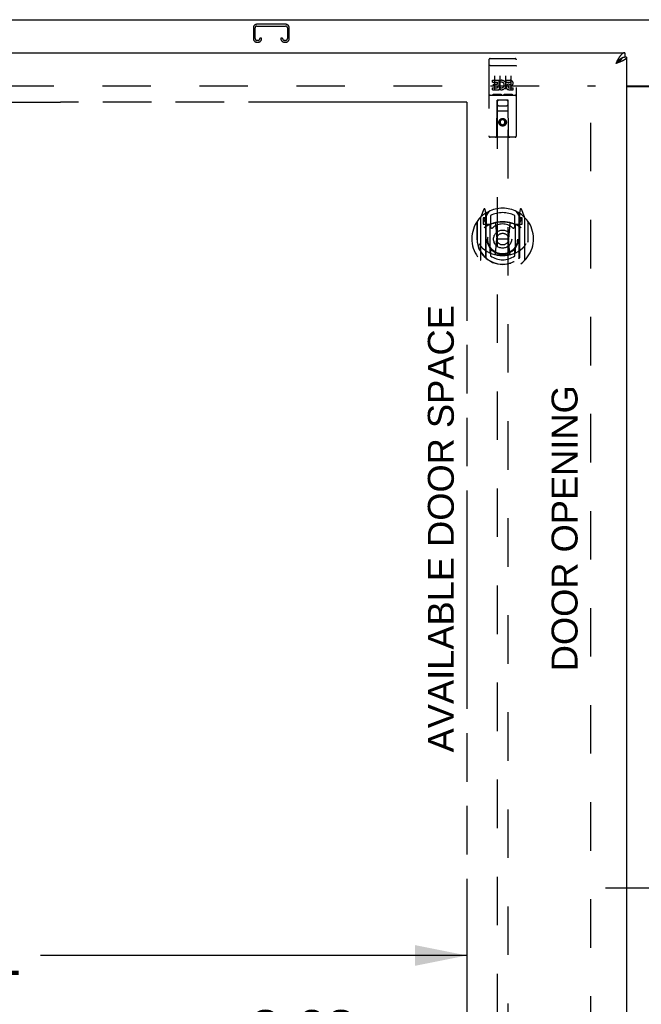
# Model space of a CAD drawing. Header units: inches. Extents: x 0 to 200, y 0 to 130.
# Tile 9 of 21: x 49 to 63, y 78 to 100. Entities that reach past the tile are written whole.
import ezdxf

# ---------------------------------------------------------------- set-up
doc = ezdxf.new("R2010")
doc.units = ezdxf.units.IN
doc.header["$LTSCALE"] = 11.011777
doc.header["$MEASUREMENT"] = 0
doc.linetypes.add('HIDDEN', pattern=[0.2, 0.1, -0.1])
doc.linetypes.add('PHANTOM', pattern=[0.8, 0.45, -0.05, 0.1, -0.05, 0.1, -0.05])
doc.layers.get('0').update_dxf_attribs({"linetype": 'CONTINUOUS'})
for name, color, linetype in [('02___PRT_ALL_AXES', 7, 'CONTINUOUS'), ('AVAILABLE_DOOR_SPACE', 7, 'CONTINUOUS'), ('DEFAULT_2', 8, 'HIDDEN'), ('DIMENSIONS', 7, 'CONTINUOUS')]:
    doc.layers.add(name, color=color, linetype=linetype)
doc.styles.get("Standard").update_dxf_attribs({"font": 'arial.ttf'})
doc.dimstyles.new('DIMSTYLE_1', dxfattribs={"dimtxt": 0.883298, "dimasz": 1.17773, "dimexe": 0.09, "dimexo": 0.07, "dimgap": 0.0375, "dimtad": 0, "dimtih": 1, "dimtoh": 1, "dimzin": 4, "dimdsep": 46, "dimtxsty": 'Standard', "dimblk": '_FILLED', "dimblk1": '_FILLED', "dimblk2": '_FILLED', "dimcen": 0.09, "dimazin": 1, "dimtfac": 1, "dimtdec": 3, "dimtofl": 0, "dimtmove": 0, "dimatfit": 3, "dimldrblk": '_FILLED', "dimfxl": 0, "dimtolj": 1, "dimtzin": 4, "dimarcsym": 0})

# ---------------------------------------------------------------- blocks, each defined once
blk = doc.blocks.new('_FILLED')
at = {"color": 0, "linetype": 'ByBlock'}
blk.add_solid([(0, 0), (-1, 0.2), (-1, -0.2)], dxfattribs=at)
blk = doc.blocks.new('*D9')
at = {"layer": 'DIMENSIONS', "color": 2, "linetype": 'Continuous'}
for p, q in [((36.003, 79), (45.674, 79)), ((59.315, 79), (49.644, 79))]:
    blk.add_line(p, q, dxfattribs=at)
at = {"layer": 'DIMENSIONS', "color": 2, "linetype": 'Continuous', "xscale": 1.1777301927, "yscale": 1.1777301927, "zscale": 1.1777301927, "rotation": 180}
blk.add_blockref('_FILLED', (36.003, 79), dxfattribs=at)
at = {"layer": 'DIMENSIONS', "color": 2, "linetype": 'Continuous', "xscale": 1.1777301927, "yscale": 1.1777301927, "zscale": 1.1777301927}
blk.add_blockref('_FILLED', (59.315, 79), dxfattribs=at)
at = {"layer": 'DIMENSIONS', "color": 2, "linetype": 'Continuous', "insert": (47.659, 79.442), "char_height": 0.8833, "width": 3.08662, "attachment_point": 2, "line_spacing_factor": 0.9}
blk.add_mtext('23.31', dxfattribs=at)
blk = doc.blocks.new('*D10')
at = {"layer": 'DIMENSIONS', "color": 2, "linetype": 'Continuous'}
for p, q in [((59.315, 77.32), (57.244, 77.32)), ((62.94, 77.32), (65.296, 77.32))]:
    blk.add_line(p, q, dxfattribs=at)
at = {"layer": 'DIMENSIONS', "color": 2, "linetype": 'Continuous', "xscale": 1.1777301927, "yscale": 1.1777301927, "zscale": 1.1777301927}
blk.add_blockref('_FILLED', (59.315, 77.32), dxfattribs=at)
at = {"layer": 'DIMENSIONS', "color": 2, "linetype": 'Continuous', "xscale": 1.1777301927, "yscale": 1.1777301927, "zscale": 1.1777301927, "rotation": 180}
blk.add_blockref('_FILLED', (62.94, 77.32), dxfattribs=at)
at = {"layer": 'DIMENSIONS', "color": 2, "linetype": 'Continuous', "insert": (56.803, 77.761), "char_height": 0.8833, "width": 2.40034, "attachment_point": 3, "line_spacing_factor": 0.9}
blk.add_mtext('3.63', dxfattribs=at)
blk = doc.blocks.new('*D20')
at = {"layer": 'DIMENSIONS', "color": 2, "linetype": 'Continuous'}
for p, q in [((64.815, 80.531), (62.46, 80.531)), ((68.44, 80.531), (70.422, 80.531))]:
    blk.add_line(p, q, dxfattribs=at)
at = {"layer": 'DIMENSIONS', "color": 2, "linetype": 'Continuous', "xscale": 1.1777301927, "yscale": 1.1777301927, "zscale": 1.1777301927}
blk.add_blockref('_FILLED', (64.815, 80.531), dxfattribs=at)
at = {"layer": 'DIMENSIONS', "color": 2, "linetype": 'Continuous', "xscale": 1.1777301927, "yscale": 1.1777301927, "zscale": 1.1777301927, "rotation": 180}
blk.add_blockref('_FILLED', (68.44, 80.531), dxfattribs=at)
at = {"layer": 'DIMENSIONS', "color": 2, "linetype": 'Continuous', "insert": (70.863, 80.972), "char_height": 0.8833, "width": 2.40034, "attachment_point": 1, "line_spacing_factor": 0.9}
blk.add_mtext('3.63', dxfattribs=at)

msp = doc.modelspace()

# ---------------------------------------------------------------- linework, layer by layer
at = {"color": 7, "linetype": 'Continuous'}
for p, q in [((33.93, 100.235), (93.826, 100.235)), ((62.898, 99.485), (62.898, 99.381)), ((62.71, 99.256), (62.694, 99.238)), ((62.702, 99.244), (62.694, 99.238)), ((62.714, 99.252), (62.702, 99.244)), ((62.717, 99.263), (62.71, 99.256)), ((62.723, 99.257), (62.714, 99.252)), ((62.723, 99.271), (62.717, 99.263)), ((62.73, 99.278), (62.723, 99.271)), ((62.731, 99.262), (62.723, 99.257)), ((62.739, 99.267), (62.731, 99.262)), ((62.836, 99.365), (62.834, 99.364)), ((62.94, 99.381), (62.898, 99.381)), ((62.94, 98.735), (64.815, 98.735))]:
    msp.add_line(p, q, dxfattribs=at)
at = {"color": 3, "linetype": 'Continuous'}
for p, q in [((34.295, 99.485), (62.898, 99.485)), ((62.71, 99.269), (62.694, 99.238)), ((62.712, 99.245), (62.694, 99.238)), ((62.717, 99.282), (62.71, 99.269)), ((62.73, 99.252), (62.712, 99.245)), ((62.723, 99.294), (62.717, 99.282)), ((62.742, 99.256), (62.73, 99.252)), ((62.754, 99.261), (62.742, 99.256)), ((62.765, 99.265), (62.754, 99.261)), ((62.777, 99.27), (62.765, 99.265)), ((62.788, 99.274), (62.777, 99.27)), ((62.94, 99.381), (62.94, 41.089)), ((62.94, 98.72), (64.815, 98.72))]:
    msp.add_line(p, q, dxfattribs=at)
for points in [[(62.898, 99.485), (62.895, 99.485), (62.892, 99.485), (62.888, 99.484), (62.885, 99.484), (62.882, 99.483), (62.878, 99.482), (62.875, 99.481), (62.872, 99.48), (62.869, 99.478), (62.865, 99.477), (62.862, 99.475), (62.859, 99.474), (62.855, 99.472), (62.852, 99.47), (62.849, 99.467), (62.845, 99.465), (62.842, 99.462), (62.839, 99.46), (62.836, 99.457), (62.832, 99.454), (62.829, 99.451), (62.826, 99.448), (62.822, 99.444), (62.819, 99.441), (62.816, 99.437), (62.812, 99.433), (62.809, 99.429), (62.806, 99.425), (62.803, 99.421), (62.799, 99.417), (62.796, 99.413), (62.793, 99.408), (62.789, 99.404), (62.786, 99.399), (62.783, 99.394), (62.78, 99.389), (62.776, 99.384)], [(62.776, 99.384), (62.773, 99.379), (62.77, 99.374), (62.766, 99.369), (62.763, 99.363), (62.76, 99.358), (62.756, 99.352), (62.753, 99.347), (62.75, 99.341), (62.747, 99.336), (62.743, 99.33), (62.74, 99.324), (62.737, 99.318), (62.733, 99.312), (62.73, 99.306), (62.723, 99.294)], [(62.841, 99.296), (62.836, 99.294), (62.831, 99.292), (62.826, 99.29), (62.82, 99.287), (62.815, 99.285), (62.81, 99.283), (62.805, 99.281), (62.799, 99.278), (62.794, 99.276), (62.788, 99.274)], [(62.94, 99.381), (62.94, 99.379), (62.94, 99.376), (62.94, 99.374), (62.939, 99.372), (62.938, 99.37), (62.938, 99.367), (62.937, 99.365), (62.936, 99.363), (62.934, 99.361), (62.933, 99.359), (62.931, 99.356), (62.93, 99.354), (62.928, 99.352), (62.926, 99.35), (62.924, 99.347), (62.921, 99.345), (62.919, 99.343), (62.917, 99.341), (62.914, 99.339), (62.911, 99.336), (62.908, 99.334), (62.905, 99.332), (62.902, 99.33), (62.899, 99.327), (62.895, 99.325), (62.892, 99.323), (62.888, 99.321), (62.884, 99.319), (62.88, 99.316), (62.876, 99.314), (62.872, 99.312), (62.868, 99.31), (62.864, 99.307), (62.859, 99.305), (62.855, 99.303), (62.85, 99.301), (62.845, 99.298), (62.841, 99.296)]]:
    msp.add_lwpolyline(points, dxfattribs=at)
at = {"color": 7, "linetype": 'Continuous'}
for points in [[(62.834, 99.364), (62.832, 99.363), (62.829, 99.361), (62.826, 99.359), (62.822, 99.357), (62.819, 99.355), (62.816, 99.353), (62.812, 99.351), (62.809, 99.349), (62.806, 99.346), (62.803, 99.344), (62.799, 99.342), (62.796, 99.339), (62.793, 99.337), (62.789, 99.334), (62.786, 99.331), (62.783, 99.328), (62.78, 99.326), (62.776, 99.323), (62.773, 99.32), (62.77, 99.317), (62.766, 99.314), (62.763, 99.311), (62.76, 99.308), (62.756, 99.304), (62.753, 99.301), (62.75, 99.298), (62.747, 99.295), (62.743, 99.291), (62.74, 99.288), (62.737, 99.284), (62.73, 99.278)], [(62.834, 99.364), (62.833, 99.362), (62.832, 99.36), (62.831, 99.357), (62.83, 99.354), (62.829, 99.352), (62.828, 99.349), (62.826, 99.347), (62.825, 99.344), (62.823, 99.341), (62.821, 99.339), (62.819, 99.336), (62.817, 99.333), (62.815, 99.331), (62.813, 99.328), (62.81, 99.325), (62.808, 99.323), (62.806, 99.32), (62.803, 99.318), (62.8, 99.315), (62.797, 99.312), (62.795, 99.31), (62.792, 99.307), (62.788, 99.304), (62.785, 99.302), (62.782, 99.299), (62.779, 99.296), (62.775, 99.294), (62.772, 99.291), (62.769, 99.288), (62.765, 99.286), (62.761, 99.283), (62.758, 99.281), (62.754, 99.278), (62.75, 99.275), (62.746, 99.273), (62.742, 99.27), (62.739, 99.267)], [(62.898, 99.381), (62.895, 99.381), (62.892, 99.381), (62.888, 99.38), (62.885, 99.38), (62.882, 99.38), (62.878, 99.379), (62.875, 99.379), (62.872, 99.378), (62.869, 99.377), (62.865, 99.376), (62.862, 99.375), (62.859, 99.374), (62.855, 99.373), (62.852, 99.372), (62.849, 99.371), (62.845, 99.369), (62.842, 99.368), (62.839, 99.366), (62.836, 99.365)]]:
    msp.add_lwpolyline(points, dxfattribs=at)
at = {"layer": '02___PRT_ALL_AXES', "color": 8, "linetype": 'HIDDEN'}
for p, q in [((59.845, 99.352), (59.91, 99.352)), ((60.095, 99.352), (60.16, 99.352)), ((60.345, 99.352), (60.41, 99.352)), ((59.896, 98.817), (59.896, 98.86)), ((59.896, 98.86), (60.052, 98.86)), ((59.896, 98.817), (60.009, 98.817)), ((59.917, 98.732), (59.917, 98.775)), ((59.917, 98.775), (60.009, 98.775)), ((60.009, 98.775), (60.009, 98.817)), ((60.052, 98.682), (60.052, 98.86)), ((60.076, 98.811), (60.059, 98.851)), ((60.208, 98.817), (60.208, 98.86)), ((60.208, 98.86), (60.301, 98.86)), ((60.208, 98.817), (60.301, 98.817)), ((60.272, 98.773), (60.301, 98.773)), ((59.896, 98.646), (59.896, 98.689)), ((59.896, 98.689), (60.009, 98.689)), ((59.896, 98.646), (60.052, 98.646)), ((59.917, 98.732), (60.009, 98.732)), ((60.009, 98.689), (60.009, 98.732)), ((60.052, 98.682), (60.065, 98.701)), ((60.052, 98.646), (60.052, 98.659)), ((60.056, 98.657), (60.052, 98.659)), ((60.268, 98.732), (60.315, 98.732)), ((60.272, 98.689), (60.365, 98.689)), ((60.272, 98.646), (60.365, 98.646)), ((60.365, 98.646), (60.365, 98.689))]:
    msp.add_line(p, q, dxfattribs=at)
msp.add_circle((60.128, 97.907), 0.085, dxfattribs=at)
for centre, radius, start, end in [((60.102, 98.753), 0.107, 244.2636, 113.4027), ((60.102, 98.753), 0.0639, 234.8895, 113.4026), ((60.272, 98.71), 0.0635, 90, 270), ((60.301, 98.795), 0.0644, 282.2995, 90.0775), ((60.301, 98.795), 0.0219, 269.9011, 90), ((60.272, 98.711), 0.0219, 100.307, 270)]:
    msp.add_arc(centre, radius, start, end, dxfattribs=at)
at = {"layer": 'AVAILABLE_DOOR_SPACE', "color": 4, "linetype": 'PHANTOM'}
for p, q in [((50.096, 98.359), (47.096, 98.359)), ((50.096, 98.36), (50.096, 98.359)), ((59.315, 98.36), (50.096, 98.36)), ((59.315, 98.36), (59.315, 71.11))]:
    msp.add_line(p, q, dxfattribs=at)
at = {"layer": 'DEFAULT_2', "color": 8, "linetype": 'HIDDEN'}
for p, q in [((55.204, 100.131), (54.551, 100.131)), ((54.471, 100.051), (54.471, 99.805)), ((54.511, 99.805), (54.511, 100.051)), ((54.551, 100.091), (55.204, 100.091)), ((55.244, 100.051), (55.244, 99.805)), ((55.284, 99.805), (55.284, 100.051)), ((54.579, 99.765), (54.551, 99.765)), ((54.551, 99.725), (54.579, 99.725)), ((54.619, 99.818), (54.619, 99.805)), ((54.659, 99.818), (54.619, 99.818)), ((54.659, 99.805), (54.659, 99.818)), ((55.096, 99.818), (55.096, 99.805)), ((55.136, 99.818), (55.096, 99.818)), ((55.136, 99.805), (55.136, 99.818)), ((55.204, 99.765), (55.176, 99.765)), ((55.176, 99.725), (55.204, 99.725)), ((59.815, 99.322), (59.815, 97.597)), ((59.91, 99.352), (60.095, 99.352)), ((60.16, 99.352), (60.345, 99.352)), ((60.44, 97.597), (60.44, 99.322)), ((59.832, 99.194), (59.831, 99.193)), ((59.833, 99.194), (59.832, 99.194)), ((59.833, 99.194), (59.833, 99.194)), ((59.834, 99.194), (59.833, 99.194)), ((59.835, 99.194), (59.834, 99.194)), ((59.836, 99.194), (59.835, 99.194)), ((59.837, 99.194), (59.836, 99.194)), ((59.837, 99.194), (59.837, 99.194)), ((59.838, 99.194), (59.837, 99.194)), ((59.839, 99.194), (59.838, 99.194)), ((59.84, 99.194), (59.839, 99.194)), ((59.841, 99.194), (59.84, 99.194)), ((59.841, 99.194), (59.841, 99.194)), ((59.842, 99.194), (59.841, 99.194)), ((59.843, 99.194), (59.842, 99.194)), ((59.844, 99.194), (59.843, 99.194)), ((59.845, 99.194), (59.844, 99.194)), ((59.845, 99.194), (60.41, 99.194)), ((60.41, 99.194), (60.411, 99.194)), ((60.411, 99.194), (60.412, 99.194)), ((60.412, 99.194), (60.413, 99.194)), ((60.413, 99.194), (60.414, 99.194)), ((60.414, 99.194), (60.414, 99.194)), ((60.414, 99.194), (60.415, 99.194)), ((60.415, 99.194), (60.416, 99.194)), ((60.416, 99.194), (60.417, 99.194)), ((60.417, 99.194), (60.418, 99.194)), ((60.418, 99.194), (60.419, 99.194)), ((60.419, 99.194), (60.419, 99.194)), ((60.419, 99.194), (60.42, 99.194)), ((60.42, 99.194), (60.421, 99.194)), ((60.421, 99.194), (60.422, 99.194)), ((60.422, 99.194), (60.422, 99.194)), ((60.422, 99.194), (60.423, 99.194)), ((59.94, 98.961), (59.94, 98.655)), ((60.065, 98.961), (60.065, 98.655)), ((60.19, 98.961), (60.19, 98.655)), ((60.315, 98.961), (60.315, 98.655)), ((35.628, 98.735), (62.232, 98.735)), ((60.089, 98.54), (59.917, 98.54)), ((60.339, 98.54), (60.167, 98.54)), ((62.128, 41.735), (62.128, 98.735)), ((59.845, 98.524), (60.41, 98.524)), ((59.998, 97.597), (60.001, 98.407)), ((60.003, 98.407), (60.001, 98.407)), ((60.003, 98.407), (60.003, 72.405)), ((60.253, 98.407), (60.003, 98.407)), ((60.253, 72.405), (60.253, 98.407)), ((60.254, 98.407), (60.253, 98.407)), ((60.258, 97.597), (60.254, 98.407)), ((60.255, 98.157), (60, 98.157)), ((60.043, 98.282), (60.213, 98.282)), ((60.128, 97.979), (60.065, 97.943)), ((60.065, 97.943), (60.065, 97.871)), ((60.065, 97.943), (60.075, 97.937)), ((60.065, 97.871), (60.075, 97.877)), ((60.065, 97.871), (60.128, 97.835)), ((60.128, 97.968), (60.075, 97.937)), ((60.075, 97.937), (60.075, 97.877)), ((60.075, 97.877), (60.128, 97.846)), ((60.128, 97.979), (60.128, 97.968)), ((60.19, 97.943), (60.128, 97.979)), ((60.18, 97.937), (60.128, 97.968)), ((60.128, 97.846), (60.18, 97.877)), ((60.128, 97.835), (60.19, 97.871)), ((60.19, 97.943), (60.18, 97.937)), ((60.18, 97.877), (60.18, 97.937)), ((60.19, 97.871), (60.18, 97.877)), ((60.19, 97.871), (60.19, 97.943)), ((60.128, 97.835), (60.128, 97.846)), ((60.41, 97.567), (59.845, 97.567)), ((59.702, 95.933), (59.632, 95.758)), ((59.745, 95.85), (59.731, 95.93)), ((59.753, 95.777), (59.823, 95.886)), ((60.433, 95.886), (60.503, 95.777)), ((60.524, 95.93), (60.51, 95.85)), ((60.623, 95.758), (60.553, 95.933)), ((59.545, 95.652), (59.545, 95.263)), ((59.553, 95.649), (59.553, 95.192)), ((59.628, 95.747), (59.628, 94.78)), ((59.685, 95.742), (59.685, 95.592)), ((59.745, 95.742), (59.685, 95.742)), ((59.694, 95.71), (59.723, 95.664)), ((59.753, 95.717), (59.698, 95.717)), ((59.724, 95.828), (59.724, 95.828)), ((59.724, 95.828), (59.724, 95.828)), ((59.724, 95.828), (59.724, 95.828)), ((59.745, 94.833), (59.745, 95.85)), ((59.753, 94.833), (59.753, 95.836)), ((59.755, 95.812), (59.755, 95.604)), ((59.853, 95.79), (59.853, 95.537)), ((60.403, 95.537), (60.403, 95.79)), ((60.5, 95.604), (60.5, 95.812)), ((60.503, 94.833), (60.503, 95.836)), ((60.558, 95.717), (60.503, 95.717)), ((60.51, 95.85), (60.51, 94.833)), ((60.57, 95.742), (60.51, 95.742)), ((60.532, 95.828), (60.527, 95.831)), ((60.533, 95.664), (60.562, 95.71)), ((60.57, 95.592), (60.57, 95.742)), ((60.628, 94.78), (60.628, 95.747)), ((60.703, 95.649), (60.703, 95.192)), ((60.71, 95.263), (60.71, 95.652)), ((59.685, 95.592), (59.745, 95.592)), ((59.845, 95.591), (59.773, 95.591)), ((59.775, 95.584), (59.841, 95.584)), ((59.845, 94.95), (59.845, 95.581)), ((59.965, 95.608), (59.995, 95.263)), ((60.291, 95.608), (60.26, 95.263)), ((60.483, 95.591), (60.41, 95.591)), ((60.41, 95.581), (60.41, 94.95)), ((60.414, 95.584), (60.48, 95.584)), ((60.51, 95.592), (60.57, 95.592)), ((59.545, 95.263), (59.56, 95.263)), ((59.965, 94.924), (59.995, 95.263)), ((59.995, 95.263), (60.26, 95.263)), ((60.29, 94.924), (60.26, 95.263)), ((60.71, 95.263), (60.695, 95.263)), ((60.703, 95.192), (60.703, 95.189)), ((59.853, 94.976), (59.853, 94.873)), ((60.403, 94.873), (60.403, 94.976))]:
    msp.add_line(p, q, dxfattribs=at)
for points in [[(59.831, 99.193), (59.831, 99.193), (59.83, 99.193), (59.83, 99.193), (59.83, 99.193), (59.829, 99.193), (59.829, 99.193), (59.829, 99.193), (59.828, 99.193), (59.828, 99.193), (59.828, 99.193), (59.827, 99.193), (59.827, 99.193), (59.827, 99.193), (59.826, 99.193), (59.826, 99.193), (59.826, 99.193), (59.825, 99.192), (59.825, 99.192), (59.825, 99.192), (59.824, 99.192), (59.824, 99.192), (59.824, 99.192), (59.823, 99.192), (59.823, 99.192), (59.823, 99.192), (59.823, 99.192), (59.822, 99.192), (59.822, 99.192), (59.822, 99.192), (59.822, 99.191), (59.821, 99.191), (59.821, 99.191), (59.821, 99.191), (59.821, 99.191), (59.82, 99.191), (59.82, 99.191), (59.82, 99.191), (59.82, 99.191), (59.819, 99.191), (59.819, 99.191), (59.819, 99.191), (59.819, 99.19), (59.819, 99.19), (59.818, 99.19), (59.818, 99.19), (59.818, 99.19), (59.818, 99.19), (59.818, 99.19), (59.818, 99.19), (59.817, 99.19), (59.817, 99.19), (59.817, 99.189), (59.817, 99.189), (59.817, 99.189), (59.817, 99.189), (59.817, 99.189), (59.816, 99.189), (59.816, 99.189), (59.816, 99.189), (59.816, 99.189), (59.816, 99.189), (59.816, 99.188), (59.816, 99.188), (59.816, 99.188), (59.816, 99.188), (59.816, 99.188), (59.816, 99.188), (59.815, 99.188), (59.815, 99.188), (59.815, 99.188), (59.815, 99.188), (59.815, 99.187), (59.815, 99.187), (59.815, 99.187), (59.815, 99.187), (59.815, 99.187), (59.815, 99.187)], [(60.423, 99.194), (60.424, 99.194), (60.424, 99.193), (60.425, 99.193), (60.425, 99.193), (60.425, 99.193), (60.426, 99.193), (60.426, 99.193), (60.427, 99.193), (60.427, 99.193), (60.427, 99.193), (60.428, 99.193), (60.428, 99.193), (60.428, 99.193), (60.429, 99.193), (60.429, 99.193), (60.429, 99.193), (60.43, 99.193), (60.43, 99.193), (60.43, 99.192), (60.431, 99.192), (60.431, 99.192), (60.431, 99.192), (60.431, 99.192), (60.432, 99.192), (60.432, 99.192), (60.432, 99.192), (60.433, 99.192), (60.433, 99.192), (60.433, 99.192), (60.433, 99.192), (60.434, 99.192), (60.434, 99.191), (60.434, 99.191), (60.434, 99.191), (60.435, 99.191), (60.435, 99.191), (60.435, 99.191), (60.435, 99.191), (60.436, 99.191), (60.436, 99.191), (60.436, 99.191), (60.436, 99.191), (60.436, 99.191), (60.437, 99.19), (60.437, 99.19), (60.437, 99.19), (60.437, 99.19), (60.437, 99.19), (60.438, 99.19), (60.438, 99.19), (60.438, 99.19), (60.438, 99.19), (60.438, 99.19), (60.438, 99.189), (60.439, 99.189), (60.439, 99.189), (60.439, 99.189), (60.439, 99.189), (60.439, 99.189), (60.439, 99.189), (60.439, 99.189), (60.439, 99.189), (60.439, 99.189), (60.44, 99.188), (60.44, 99.188), (60.44, 99.188), (60.44, 99.188), (60.44, 99.188), (60.44, 99.188), (60.44, 99.188), (60.44, 99.188), (60.44, 99.188), (60.44, 99.188), (60.44, 99.187), (60.44, 99.187), (60.44, 99.187), (60.44, 99.187), (60.44, 99.187), (60.44, 99.187)], [(59.917, 98.54), (59.917, 98.54), (59.916, 98.54), (59.916, 98.54), (59.916, 98.54), (59.916, 98.54), (59.916, 98.54), (59.915, 98.54), (59.915, 98.54), (59.915, 98.54), (59.915, 98.54), (59.915, 98.54), (59.914, 98.54), (59.914, 98.54), (59.914, 98.54), (59.914, 98.541), (59.914, 98.541), (59.914, 98.541), (59.914, 98.541), (59.913, 98.541), (59.913, 98.541), (59.913, 98.541), (59.913, 98.541), (59.913, 98.541), (59.913, 98.541), (59.913, 98.541), (59.912, 98.541), (59.912, 98.541), (59.912, 98.541), (59.912, 98.541), (59.912, 98.541), (59.912, 98.541), (59.912, 98.541), (59.912, 98.541), (59.911, 98.541), (59.911, 98.541), (59.911, 98.541), (59.911, 98.541), (59.911, 98.541), (59.911, 98.541), (59.911, 98.541), (59.911, 98.541), (59.911, 98.541), (59.911, 98.541), (59.91, 98.541), (59.91, 98.542), (59.91, 98.542)], [(60.095, 98.542), (60.095, 98.542), (60.095, 98.541), (60.095, 98.541), (60.095, 98.541), (60.095, 98.541), (60.095, 98.541), (60.095, 98.541), (60.094, 98.541), (60.094, 98.541), (60.094, 98.541), (60.094, 98.541), (60.094, 98.541), (60.094, 98.541), (60.094, 98.541), (60.094, 98.541), (60.094, 98.541), (60.093, 98.541), (60.093, 98.541), (60.093, 98.541), (60.093, 98.541), (60.093, 98.541), (60.093, 98.541), (60.093, 98.541), (60.093, 98.541), (60.092, 98.541), (60.092, 98.541), (60.092, 98.541), (60.092, 98.541), (60.092, 98.541), (60.092, 98.541), (60.091, 98.541), (60.091, 98.54), (60.091, 98.54), (60.091, 98.54), (60.091, 98.54), (60.091, 98.54), (60.09, 98.54), (60.09, 98.54), (60.09, 98.54), (60.09, 98.54), (60.09, 98.54), (60.089, 98.54), (60.089, 98.54), (60.089, 98.54), (60.089, 98.54)], [(60.167, 98.54), (60.167, 98.54), (60.166, 98.54), (60.166, 98.54), (60.166, 98.54), (60.166, 98.54), (60.166, 98.54), (60.165, 98.54), (60.165, 98.54), (60.165, 98.54), (60.165, 98.54), (60.165, 98.54), (60.165, 98.54), (60.164, 98.54), (60.164, 98.54), (60.164, 98.541), (60.164, 98.541), (60.164, 98.541), (60.164, 98.541), (60.163, 98.541), (60.163, 98.541), (60.163, 98.541), (60.163, 98.541), (60.163, 98.541), (60.163, 98.541), (60.163, 98.541), (60.162, 98.541), (60.162, 98.541), (60.162, 98.541), (60.162, 98.541), (60.162, 98.541), (60.162, 98.541), (60.162, 98.541), (60.162, 98.541), (60.161, 98.541), (60.161, 98.541), (60.161, 98.541), (60.161, 98.541), (60.161, 98.541), (60.161, 98.541), (60.161, 98.541), (60.161, 98.541), (60.161, 98.541), (60.161, 98.541), (60.16, 98.541), (60.16, 98.542), (60.16, 98.542)], [(60.345, 98.542), (60.345, 98.542), (60.345, 98.541), (60.345, 98.541), (60.345, 98.541), (60.345, 98.541), (60.345, 98.541), (60.345, 98.541), (60.345, 98.541), (60.344, 98.541), (60.344, 98.541), (60.344, 98.541), (60.344, 98.541), (60.344, 98.541), (60.344, 98.541), (60.344, 98.541), (60.344, 98.541), (60.343, 98.541), (60.343, 98.541), (60.343, 98.541), (60.343, 98.541), (60.343, 98.541), (60.343, 98.541), (60.343, 98.541), (60.343, 98.541), (60.342, 98.541), (60.342, 98.541), (60.342, 98.541), (60.342, 98.541), (60.342, 98.541), (60.342, 98.541), (60.341, 98.541), (60.341, 98.54), (60.341, 98.54), (60.341, 98.54), (60.341, 98.54), (60.341, 98.54), (60.34, 98.54), (60.34, 98.54), (60.34, 98.54), (60.34, 98.54), (60.34, 98.54), (60.339, 98.54), (60.339, 98.54), (60.339, 98.54), (60.339, 98.54)], [(59.595, 95.15), (59.598, 95.145), (59.601, 95.14), (59.604, 95.135), (59.607, 95.13), (59.61, 95.126), (59.613, 95.122), (59.615, 95.117), (59.618, 95.114), (59.621, 95.11), (59.623, 95.106), (59.626, 95.103), (59.628, 95.099), (59.63, 95.096), (59.633, 95.093), (59.635, 95.09), (59.637, 95.087), (59.639, 95.085), (59.641, 95.082), (59.643, 95.079), (59.645, 95.077), (59.647, 95.075), (59.649, 95.072), (59.651, 95.07), (59.653, 95.068), (59.655, 95.066), (59.657, 95.064), (59.659, 95.062), (59.661, 95.06), (59.662, 95.059), (59.664, 95.057), (59.666, 95.055), (59.667, 95.054), (59.669, 95.052), (59.67, 95.051), (59.672, 95.05), (59.673, 95.048)], [(60.582, 95.048), (60.584, 95.05), (60.585, 95.051), (60.587, 95.052), (60.588, 95.054), (60.59, 95.055), (60.592, 95.057), (60.593, 95.059), (60.595, 95.06), (60.597, 95.062), (60.599, 95.064), (60.6, 95.066), (60.602, 95.068), (60.604, 95.07), (60.606, 95.072), (60.608, 95.075), (60.61, 95.077), (60.612, 95.079), (60.614, 95.082), (60.616, 95.085), (60.618, 95.087), (60.621, 95.09), (60.623, 95.093), (60.625, 95.096), (60.628, 95.099), (60.63, 95.103), (60.632, 95.106), (60.635, 95.11), (60.637, 95.114), (60.64, 95.117), (60.643, 95.122), (60.645, 95.126), (60.648, 95.13), (60.651, 95.135), (60.654, 95.14), (60.657, 95.145), (60.66, 95.15)], [(60.316, 94.907), (60.31, 94.905), (60.305, 94.904), (60.299, 94.902), (60.294, 94.901), (60.289, 94.9), (60.283, 94.898), (60.278, 94.897), (60.272, 94.896), (60.267, 94.895), (60.261, 94.894), (60.256, 94.893), (60.25, 94.892), (60.245, 94.891), (60.239, 94.89), (60.234, 94.889), (60.228, 94.888), (60.223, 94.887), (60.217, 94.887), (60.211, 94.886), (60.206, 94.885), (60.2, 94.885), (60.195, 94.884), (60.189, 94.884), (60.184, 94.883), (60.178, 94.883), (60.172, 94.882), (60.167, 94.882), (60.161, 94.882), (60.156, 94.881), (60.15, 94.881), (60.145, 94.881), (60.139, 94.881), (60.133, 94.881), (60.128, 94.881), (60.122, 94.881), (60.117, 94.881), (60.111, 94.881), (60.105, 94.881), (60.1, 94.881), (60.094, 94.882), (60.089, 94.882), (60.083, 94.882), (60.077, 94.883), (60.072, 94.883), (60.066, 94.884), (60.061, 94.884), (60.055, 94.885), (60.05, 94.885), (60.044, 94.886), (60.038, 94.887), (60.033, 94.887), (60.027, 94.888), (60.022, 94.889), (60.016, 94.89), (60.011, 94.891), (60.005, 94.892), (60, 94.893), (59.994, 94.894), (59.989, 94.895), (59.983, 94.896), (59.978, 94.897), (59.972, 94.898), (59.967, 94.9), (59.961, 94.901), (59.956, 94.902), (59.951, 94.904), (59.945, 94.905), (59.94, 94.907)]]:
    msp.add_lwpolyline(points, dxfattribs=at)
for centre, radius in [((60.128, 97.907), 0.0845), ((60.128, 95.256), 0.35), ((60.128, 95.256), 0.335), ((60.128, 95.256), 0.205), ((60.128, 95.256), 0.133)]:
    msp.add_circle(centre, radius, dxfattribs=at)
for centre, radius, start, end in [((54.551, 100.051), 0.08, 90, 180), ((55.204, 100.051), 0.08, 0, 90), ((54.551, 100.051), 0.04, 90, 180), ((55.204, 100.051), 0.04, 0, 90), ((54.551, 99.805), 0.08, 180, 270), ((54.551, 99.805), 0.04, 180, 270), ((54.579, 99.805), 0.08, 270, 360), ((54.579, 99.805), 0.04, 270, 360), ((55.176, 99.805), 0.08, 180, 270), ((55.176, 99.805), 0.04, 180, 270), ((55.204, 99.805), 0.08, 270, 360), ((55.204, 99.805), 0.04, 270, 360), ((59.845, 99.322), 0.03, 90, 180), ((60.41, 99.322), 0.03, 0, 90), ((59.845, 98.494), 0.03, 90, 180), ((60.043, 98.367), 0.04, 90, 180), ((60.043, 98.322), 0.04, 180, 270), ((60.213, 98.367), 0.04, 0, 90), ((60.213, 98.322), 0.04, 270, 360), ((60.41, 98.494), 0.03, 0, 90), ((59.845, 97.597), 0.03, 180, 270), ((59.968, 97.597), 0.03, 270, 360), ((60.288, 97.597), 0.03, 180, 270), ((60.41, 97.597), 0.03, 270, 360), ((60.128, 95.256), 0.7, 35.2961, 144.7039), ((59.716, 95.928), 0.015, 10, 158.1959), ((59.773, 95.836), 0.02, 121.4688, 179.9992), ((60.128, 95.256), 0.6, 62.7204, 117.2796), ((60.483, 95.836), 0.02, 0, 58.5295), ((60.539, 95.928), 0.015, 21.8041, 170), ((60.128, 95.263), 0.7, 125.5126, 54.4874), ((59.573, 95.649), 0.02, 144.7039, 180), ((59.643, 95.747), 0.015, 135.0748, 180), ((59.698, 95.712), 0.005, 90, 212.6792), ((60.128, 94.951), 0.7, 53.2319, 126.7681), ((59.733, 95.817), 0.02, 0, 125.5126), ((59.565, 95.562), 0.188, 0, 32.6792), ((59.735, 95.812), 0.02, 0, 125.2543), ((60.128, 94.944), 0.7, 66.536, 113.464), ((60.52, 95.812), 0.02, 54.7457, 180), ((60.523, 95.817), 0.02, 54.4874, 180), ((60.691, 95.562), 0.188, 147.3208, 180), ((60.558, 95.712), 0.005, 327.3208, 90), ((60.613, 95.747), 0.015, 0, 44.9252), ((60.683, 95.649), 0.02, 0, 35.2961), ((59.773, 95.611), 0.02, 180, 270), ((59.775, 95.604), 0.02, 180, 270), ((59.841, 95.604), 0.02, 270, 293.464), ((59.86, 95.581), 0.015, 112.9863, 180), ((59.883, 95.537), 0.03, 180, 311.1261), ((60.128, 95.256), 0.343, 48.8739, 131.1261), ((59.945, 95.606), 0.02, 5.0796, 105.6131), ((60.311, 95.606), 0.02, 74.3869, 174.9204), ((60.373, 95.537), 0.03, 228.8739, 360), ((60.395, 95.581), 0.015, 0, 67.0137), ((60.414, 95.604), 0.02, 246.536, 270), ((60.48, 95.604), 0.02, 270, 360), ((60.483, 95.611), 0.02, 270, 360), ((60.128, 95.266), 0.583, 180.2464, 359.7536), ((59.573, 95.192), 0.02, 180, 187.6622), ((60.128, 95.266), 0.58, 187.6622, 352.3378), ((60.683, 95.192), 0.02, 352.3378, 360), ((60.128, 95.581), 0.7, 229.529, 310.471), ((59.883, 94.976), 0.03, 48.8739, 180), ((60.128, 95.256), 0.343, 228.8739, 311.1261), ((60.373, 94.976), 0.03, 0, 131.1261), ((59.643, 94.78), 0.015, 180, 224.9252), ((59.76, 94.833), 0.015, 180, 229.6413), ((59.773, 94.833), 0.02, 180, 230.6594), ((59.86, 94.95), 0.015, 180, 247.0137), ((60.128, 95.266), 0.48, 235.0461, 304.9539), ((59.945, 94.926), 0.02, 254.4248, 354.9204), ((60.31, 94.926), 0.02, 185.0796, 285.5752), ((60.395, 94.95), 0.015, 292.9863, 360), ((60.483, 94.833), 0.02, 309.3378, 359.9984), ((60.495, 94.833), 0.015, 310.3587, 360), ((60.613, 94.78), 0.015, 315.0748, 360)]:
    msp.add_arc(centre, radius, start, end, dxfattribs=at)

# ---------------------------------------------------------------- texts
at = {"layer": 'DIMENSIONS', "color": 2, "linetype": 'Continuous', "char_height": 0.58887, "attachment_point": 2, "rotation": 90, "line_spacing_factor": 0.9}
for s, insert, width in [('AVAILABLE DOOR SPACE', (58.431, 88.682), 10.12892), ('DOOR OPENING', (61.239, 88.695), 6.47971)]:
    msp.add_mtext(s, dxfattribs=dict(at, insert=insert, width=width))

# ---------------------------------------------------------------- dimensions: what is measured, and where the dimension line sits
at = {"layer": 'DIMENSIONS', "color": 2, "linetype": 'Continuous'}
for base, p1, p2, picture, middle in [((64.815243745, 80.530836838), (68.440243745, 71.10985387), (64.815243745, 99.36085387), '*D20', (72.062243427, 80.525911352)), ((36.003, 79), (59.315, 98.36), (36.003, 98.36), '*D9', (47.562, 78.996))]:
    dim = msp.add_linear_dim(base=base, p1=p1, p2=p2, angle=180, dimstyle='DIMSTYLE_1', dxfattribs=at)
    dim.commit()
    dim.dimension.update_dxf_attribs({"geometry": picture, "text_midpoint": middle, "dimtype": 160})
dim = msp.add_linear_dim(base=(62.940243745, 77.319751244), p1=(59.315243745, 98.35985387), p2=(62.940243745, 41.10885387), dimstyle='DIMSTYLE_1', dxfattribs=at)
dim.commit()
dim.dimension.update_dxf_attribs({"geometry": '*D10', "text_midpoint": (55.601260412, 77.314826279), "dimtype": 160})

doc.saveas('drawing.dxf')
